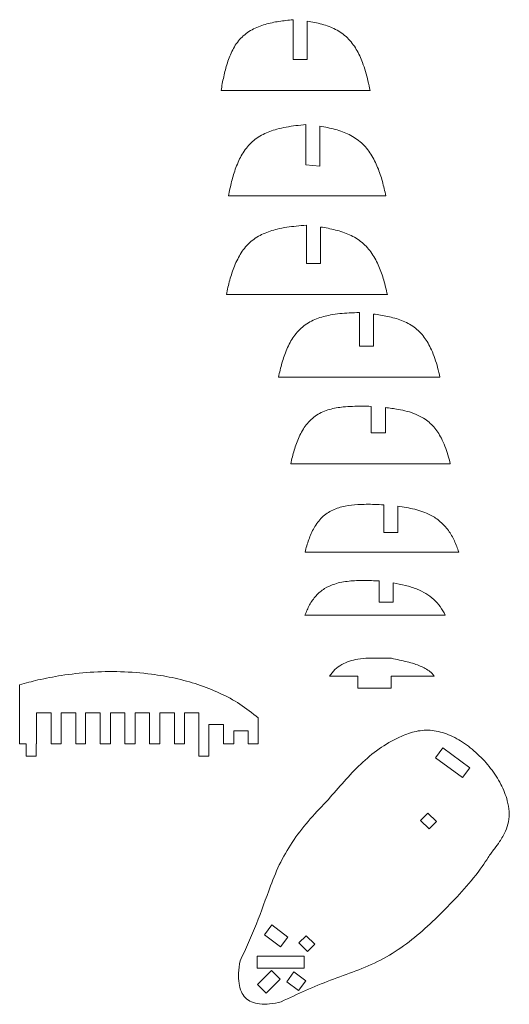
# Model space of a CAD drawing. Header units: millimetres. Extents: x 5 to 1149, y -277 to 912.
# Tile 4 of 9: x 1029 to 1149, y -97 to 145. Entities that reach past the tile are written whole.
import ezdxf

# ---------------------------------------------------------------- set-up
doc = ezdxf.new("R2010")
doc.units = ezdxf.units.MM

msp = doc.modelspace()

# ---------------------------------------------------------------- linework, layer by layer
at = {"color": 7, "linetype": 'Continuous', "lineweight": 15}
for p, q in [((1096.27, 144.58), (1096.27, 134.76)), ((1099.75, 134.76), (1099.75, 144.21)), ((1096.27, 134.76), (1099.75, 134.76)), ((1078.57, 127.15), (1115.21, 127.15)), ((1099.42, 118.81), (1099.42, 108.91)), ((1102.89, 108.57), (1102.89, 118.39)), ((1099.42, 108.91), (1102.89, 108.57)), ((1080.4, 101.3), (1119.08, 101.3)), ((1099.55, 94.08), (1099.55, 84.69)), ((1103.02, 84.69), (1103.02, 93.65)), ((1099.55, 84.69), (1103.02, 84.69)), ((1079.88, 77.07), (1119.44, 77.07)), ((1112.56, 72.65), (1112.56, 64.38)), ((1116.03, 64.38), (1116.03, 72.27)), ((1112.56, 64.38), (1116.03, 64.38)), ((1092.69, 56.77), (1132.37, 56.77)), ((1115.49, 49.59), (1115.49, 43.11)), ((1118.95, 43.11), (1118.95, 49.3)), ((1115.49, 43.11), (1118.95, 43.11)), ((1095.7, 35.5), (1134.91, 35.5)), ((1118.56, 25.42), (1118.56, 18.58)), ((1122.03, 18.58), (1122.03, 25.06)), ((1118.56, 18.58), (1122.03, 18.58)), ((1099.21, 13.81), (1136.99, 13.81)), ((1117.4, 6.7), (1117.4, 1.48)), ((1120.87, 1.48), (1120.87, 6.23)), ((1117.4, 1.48), (1120.87, 1.48)), ((1099.19, -1.69), (1133.66, -1.69)), ((1105.23, -16.66), (1112.19, -16.66)), ((1112.19, -19.66), (1112.19, -16.66)), ((1120.4, -16.66), (1130.95, -16.66)), ((1120.4, -19.66), (1120.4, -16.66)), ((1029.08, -18.79), (1029.08, -33.29)), ((1112.19, -19.66), (1120.4, -19.66)), ((1033.18, -25.67), (1036.86, -25.67)), ((1033.18, -33.29), (1033.18, -25.67)), ((1036.86, -25.67), (1036.86, -33.29)), ((1039.29, -25.67), (1042.86, -25.67)), ((1039.29, -33.29), (1039.29, -25.67)), ((1042.86, -25.67), (1042.86, -33.29)), ((1045.29, -25.67), (1048.86, -25.67)), ((1045.29, -33.29), (1045.29, -25.67)), ((1048.86, -25.67), (1048.86, -33.29)), ((1051.38, -25.67), (1054.91, -25.67)), ((1051.38, -33.29), (1051.38, -25.67)), ((1054.91, -25.67), (1054.91, -33.29)), ((1057.46, -25.67), (1061.01, -25.67)), ((1057.46, -33.29), (1057.46, -25.67)), ((1061.01, -25.67), (1061.01, -33.29)), ((1063.53, -25.67), (1067.11, -25.67)), ((1063.53, -33.29), (1063.53, -25.67)), ((1067.11, -25.67), (1067.11, -33.29)), ((1069.63, -25.67), (1073.09, -25.67)), ((1069.63, -33.29), (1069.63, -25.67)), ((1073.09, -25.67), (1073.09, -36.29)), ((1075.61, -28.51), (1079.16, -28.51)), ((1075.61, -36.29), (1075.61, -28.51)), ((1079.16, -28.51), (1079.16, -33.29)), ((1087.73, -33.29), (1087.73, -26.93)), ((1081.69, -30.11), (1085.24, -30.11)), ((1081.69, -33.29), (1081.69, -30.11)), ((1085.24, -30.11), (1085.24, -33.29)), ((1029.08, -33.29), (1030.64, -33.29)), ((1030.64, -36.29), (1030.64, -33.29)), ((1033.17, -33.29), (1033.18, -33.29)), ((1033.17, -36.29), (1033.17, -33.29)), ((1036.86, -33.29), (1039.29, -33.29)), ((1042.86, -33.29), (1045.29, -33.29)), ((1048.86, -33.29), (1051.38, -33.29)), ((1054.91, -33.29), (1057.46, -33.29)), ((1061.01, -33.29), (1063.53, -33.29)), ((1067.11, -33.29), (1069.63, -33.29)), ((1079.16, -33.29), (1081.69, -33.29)), ((1085.24, -33.29), (1087.73, -33.29)), ((1131.3, -36.71), (1133.09, -34.3)), ((1133.09, -34.3), (1139.68, -39.19)), ((1030.64, -36.29), (1033.17, -36.29)), ((1073.09, -36.29), (1075.61, -36.29)), ((1137.89, -41.6), (1131.3, -36.71)), ((1139.68, -39.19), (1137.89, -41.6)), ((1127.58, -52.09), (1129.36, -50.3)), ((1129.36, -50.3), (1131.49, -52.41)), ((1129.71, -54.2), (1127.58, -52.09)), ((1131.49, -52.41), (1129.71, -54.2)), ((1089.23, -80.2), (1091.02, -77.79)), ((1091.02, -77.79), (1095, -80.75)), ((1093.21, -83.15), (1089.23, -80.2)), ((1095, -80.75), (1093.21, -83.15)), ((1097.68, -82.21), (1099.46, -80.42)), ((1099.81, -84.33), (1097.68, -82.21)), ((1099.46, -80.42), (1101.59, -82.53)), ((1101.59, -82.53), (1099.81, -84.33)), ((1087.47, -85.43), (1098.97, -85.43)), ((1087.47, -88.43), (1087.47, -85.43)), ((1098.97, -85.43), (1098.97, -88.43)), ((1098.97, -88.43), (1087.47, -88.43)), ((1087.57, -92.4), (1090.98, -88.96)), ((1090.98, -88.96), (1093.11, -91.07)), ((1094.7, -91.74), (1096.49, -89.33)), ((1096.49, -89.33), (1099.39, -91.48)), ((1093.11, -91.07), (1089.7, -94.51)), ((1097.6, -93.89), (1094.7, -91.74)), ((1099.39, -91.48), (1097.6, -93.89)), ((1089.7, -94.51), (1087.57, -92.4))]:
    msp.add_line(p, q, dxfattribs=at)
for points, knots in [([(1096.27, 144.58), (1095.11, 144.46), (1092.81, 144.21), (1089.96, 143.63), (1087.75, 142.89), (1085.64, 141.92), (1083.75, 140.49), (1082.29, 138.67), (1081.4, 137.17), (1080.69, 135.59), (1079.91, 133.4), (1079.18, 130.58), (1078.78, 128.3), (1078.57, 127.15)], [0, 0, 0, 0, 0.125122, 0.249782, 0.312087, 0.374934, 0.499922, 0.562576, 0.62504, 0.687307, 0.749851, 0.874911, 1, 1, 1, 1]), ([(1115.21, 127.15), (1115.04, 127.95), (1114.7, 129.54), (1114.09, 131.84), (1113.42, 133.9), (1112.67, 135.71), (1111.57, 137.82), (1110.11, 139.76), (1108.26, 141.29), (1106.74, 142.21), (1105.09, 142.94), (1103.37, 143.5), (1101.56, 143.93), (1100.35, 144.12), (1099.75, 144.21)], [0, 0, 0, 0, 0.097696, 0.19262, 0.284409, 0.355077, 0.426026, 0.568205, 0.639614, 0.710985, 0.779561, 0.853782, 0.927023, 1, 1, 1, 1]), ([(1099.42, 118.81), (1098.59, 118.73), (1096.98, 118.58), (1094.59, 118.22), (1092.45, 117.76), (1090.55, 117.15), (1088.89, 116.44), (1087.33, 115.52), (1085.94, 114.38), (1084.74, 113.03), (1083.74, 111.56), (1082.91, 109.94), (1082, 107.73), (1081.12, 104.82), (1080.64, 102.48), (1080.4, 101.3)], [0, 0, 0, 0, 0.086599, 0.168346, 0.25125, 0.313954, 0.37611, 0.438471, 0.501353, 0.562086, 0.625901, 0.685633, 0.750846, 0.875095, 1, 1, 1, 1]), ([(1119.08, 101.3), (1118.81, 102.49), (1118.28, 104.86), (1117.33, 107.74), (1116.34, 109.95), (1115.15, 112.07), (1113.59, 113.97), (1111.66, 115.47), (1110.09, 116.36), (1108.4, 117.08), (1106.63, 117.64), (1104.77, 118.08), (1103.52, 118.29), (1102.89, 118.39)], [0, 0, 0, 0, 0.142113, 0.283569, 0.354018, 0.424827, 0.566561, 0.637817, 0.709007, 0.777295, 0.851497, 0.925918, 1, 1, 1, 1]), ([(1099.55, 94.08), (1098.72, 94.02), (1097.1, 93.9), (1094.71, 93.61), (1092.56, 93.21), (1090.64, 92.67), (1088.38, 91.81), (1086.29, 90.52), (1084.58, 88.79), (1083.51, 87.34), (1082.61, 85.75), (1081.61, 83.53), (1080.66, 80.62), (1080.14, 78.26), (1079.88, 77.07)], [0, 0, 0, 0, 0.086199, 0.167368, 0.249434, 0.311398, 0.373691, 0.498579, 0.561434, 0.624145, 0.684331, 0.749781, 0.874768, 1, 1, 1, 1]), ([(1119.44, 77.07), (1119.16, 78.25), (1118.62, 80.6), (1117.64, 83.45), (1116.61, 85.62), (1115.38, 87.69), (1113.75, 89.52), (1111.78, 90.93), (1110.17, 91.77), (1108.48, 92.43), (1106.71, 92.94), (1104.89, 93.35), (1103.64, 93.55), (1103.02, 93.65)], [0, 0, 0, 0, 0.142228, 0.283689, 0.354075, 0.424848, 0.566849, 0.6382, 0.709451, 0.780344, 0.85158, 0.925974, 1, 1, 1, 1]), ([(1112.56, 72.65), (1111.74, 72.62), (1110.15, 72.57), (1107.77, 72.39), (1105.65, 72.1), (1103.72, 71.68), (1101.46, 70.96), (1099.32, 69.8), (1097.56, 68.18), (1096.44, 66.8), (1095.5, 65.26), (1094.47, 63.11), (1093.49, 60.25), (1092.96, 57.93), (1092.69, 56.77)], [0, 0, 0, 0, 0.086355, 0.167445, 0.249529, 0.311515, 0.373776, 0.498773, 0.561667, 0.624392, 0.6846, 0.750062, 0.874874, 1, 1, 1, 1]), ([(1132.37, 56.77), (1132.19, 57.56), (1131.84, 59.1), (1131.16, 61.35), (1130.38, 63.36), (1129.5, 65.11), (1128.22, 67.08), (1126.56, 68.77), (1124.55, 70.01), (1122.94, 70.73), (1121.26, 71.29), (1119.53, 71.7), (1117.79, 72.03), (1116.62, 72.19), (1116.03, 72.27)], [0, 0, 0, 0, 0.098032, 0.191418, 0.285491, 0.359606, 0.428204, 0.570384, 0.641979, 0.713334, 0.785032, 0.856265, 0.928168, 1, 1, 1, 1]), ([(1115.49, 49.59), (1114.69, 49.61), (1113.15, 49.65), (1110.84, 49.62), (1108.77, 49.49), (1106.89, 49.24), (1104.64, 48.74), (1102.48, 47.83), (1100.65, 46.39), (1099.5, 45.11), (1098.54, 43.66), (1097.49, 41.6), (1096.5, 38.86), (1095.97, 36.62), (1095.7, 35.5)], [0, 0, 0, 0, 0.08678, 0.167636, 0.249729, 0.311744, 0.373919, 0.499062, 0.561981, 0.62477, 0.684875, 0.750494, 0.875039, 1, 1, 1, 1]), ([(1134.91, 35.5), (1134.72, 36.24), (1134.35, 37.69), (1133.63, 39.79), (1132.81, 41.66), (1131.89, 43.24), (1130.56, 45.01), (1128.72, 46.58), (1126.41, 47.73), (1124.3, 48.42), (1122.33, 48.84), (1120.53, 49.12), (1119.48, 49.24), (1118.95, 49.3)], [0, 0, 0, 0, 0.098823, 0.194878, 0.287897, 0.362233, 0.431806, 0.575151, 0.670488, 0.76392, 0.863184, 0.931631, 1, 1, 1, 1]), ([(1118.56, 25.42), (1117.82, 25.45), (1116.38, 25.52), (1114.26, 25.55), (1111.82, 25.48), (1109.03, 25.19), (1106.46, 24.43), (1104.59, 23.37), (1103.35, 22.35), (1102.3, 21.13), (1101.14, 19.34), (1100.06, 16.88), (1099.49, 14.83), (1099.21, 13.81)], [0, 0, 0, 0, 0.0866365, 0.1693784, 0.249433, 0.3735251, 0.4987447, 0.5612107, 0.6242903, 0.6868539, 0.7498159, 0.8748448, 1, 1, 1, 1]), ([(1136.99, 13.81), (1136.66, 14.73), (1136, 16.59), (1134.53, 19.16), (1132.88, 20.99), (1131.31, 22.18), (1129.28, 23.36), (1126.16, 24.44), (1123.42, 24.85), (1122.03, 25.06)], [0, 0, 0, 0, 0.147073, 0.293664, 0.43991, 0.511943, 0.586017, 0.790787, 1, 1, 1, 1]), ([(1117.4, 6.7), (1116.16, 6.76), (1113.7, 6.88), (1110.04, 6.75), (1106.74, 6.17), (1104.37, 5.12), (1102.88, 4.05), (1101.56, 2.77), (1100.24, 0.86), (1099.54, -0.84), (1099.19, -1.69)], [0, 0, 0, 0, 0.169304, 0.336095, 0.499281, 0.62405, 0.686365, 0.749251, 0.874466, 1, 1, 1, 1]), ([(1133.66, -1.69), (1133.27, -0.97), (1132.51, 0.44), (1130.88, 2.24), (1128.95, 3.67), (1126.59, 4.82), (1123.88, 5.68), (1121.88, 6.05), (1120.87, 6.23)], [0, 0, 0, 0, 0.155528, 0.306086, 0.458637, 0.611695, 0.804661, 1, 1, 1, 1]), ([(1120.47, -12.27), (1119.52, -12.26), (1117.66, -12.24), (1114.88, -12.19), (1112.37, -12.42), (1110.13, -12.95), (1108.22, -13.78), (1106.5, -15), (1105.65, -16.11), (1105.23, -16.66)], [0, 0, 0, 0, 0.171732, 0.336218, 0.500178, 0.624756, 0.749844, 0.874986, 1, 1, 1, 1]), ([(1130.95, -16.66), (1130.81, -16.48), (1130.53, -16.08), (1129.81, -15.43), (1128.81, -14.77), (1127.5, -14.15), (1126, -13.61), (1124.29, -13.13), (1122.4, -12.72), (1121.13, -12.42), (1120.47, -12.27)], [0, 0, 0, 0, 0.059204, 0.125254, 0.249876, 0.366779, 0.499639, 0.663213, 0.823663, 1, 1, 1, 1]), ([(1039.31, -16.5), (1037.38, -16.84), (1033.94, -17.44), (1030.57, -18.38), (1029.08, -18.79)], [0, 0, 0, 0, 0.559118, 1, 1, 1, 1]), ([(1087.73, -26.93), (1086.26, -25.76), (1083.3, -23.41), (1078.25, -20.74), (1072.89, -18.63), (1067.27, -17.11), (1060.92, -16), (1053.93, -15.47), (1046.5, -15.57), (1041.67, -16.2), (1039.31, -16.5)], [0, 0, 0, 0, 0.110418, 0.221747, 0.334547, 0.44871, 0.563622, 0.71352, 0.860103, 1, 1, 1, 1]), ([(1148.47, -54.72), (1148.77, -53.96), (1149.38, -52.43), (1149.44, -49.85), (1148.9, -46.72), (1147.41, -43.09), (1144.9, -39.23), (1141.72, -35.73), (1138.07, -32.82), (1134.13, -30.75), (1130.03, -29.73), (1126.02, -30.18), (1121.77, -31.81), (1117.3, -34.44), (1112.79, -38.2), (1108.79, -42.51), (1106.22, -45.48), (1104.94, -46.96)], [0, 0, 0, 0, 0.03676, 0.074825, 0.115396, 0.181268, 0.25186, 0.324429, 0.3959, 0.463584, 0.526123, 0.585284, 0.644312, 0.732225, 0.820727, 0.910759, 1, 1, 1, 1]), ([(1104.94, -46.96), (1103.44, -48.54), (1100.45, -51.67), (1096.42, -56.74), (1093.1, -62.26), (1090.24, -69.3), (1087.46, -77.6), (1084.66, -83.62), (1083.26, -86.62)], [0, 0, 0, 0, 0.142888, 0.284405, 0.424782, 0.56436, 0.782591, 1, 1, 1, 1]), ([(1144.2, -61.23), (1144.71, -60.5), (1145.62, -59.18), (1147.26, -57.15), (1148.03, -55.61), (1148.47, -54.72)], [0, 0, 0, 0, 0.3400172, 0.6186072, 1, 1, 1, 1]), ([(1093.38, -96.66), (1095.36, -95.71), (1099.32, -93.8), (1105.45, -91.34), (1111.69, -89.13), (1117.84, -86.57), (1123.55, -83.01), (1128.76, -78.71), (1133.66, -73.97), (1138.43, -68.93), (1142, -64.68), (1143.74, -61.96), (1144.2, -61.23)], [0, 0, 0, 0, 0.104088, 0.20834, 0.312929, 0.417958, 0.523619, 0.630195, 0.737869, 0.8469, 0.959138, 1, 1, 1, 1]), ([(1083.26, -86.62), (1083.1, -87.62), (1082.82, -89.46), (1082.89, -92.03), (1083.42, -94.14), (1084.5, -95.77), (1086.12, -96.83), (1088.18, -97.29), (1090.67, -97.25), (1092.42, -96.87), (1093.38, -96.66)], [0, 0, 0, 0, 0.163111, 0.298085, 0.410059, 0.507864, 0.604309, 0.712681, 0.842667, 1, 1, 1, 1])]:
    msp.add_open_spline(points, degree=3, knots=knots, dxfattribs=at)

doc.saveas('drawing.dxf')
